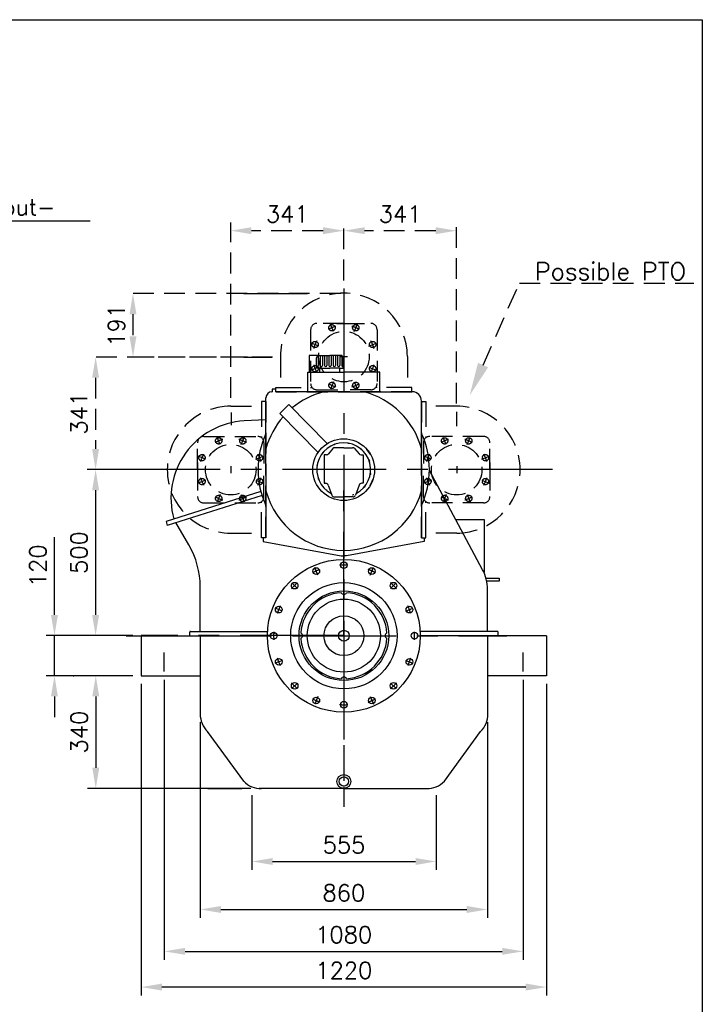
# Model space of a CAD drawing. Extents: x 1850 to 2018, y -4396 to -4116.
# Tile 3 of 3: x 1935 to 2018, y -4235 to -4116. Entities that reach past the tile are written whole.
import ezdxf
from ezdxf.enums import TextEntityAlignment as Align

# ---------------------------------------------------------------- set-up
doc = ezdxf.new("R2010")
doc.units = 0
doc.header["$LTSCALE"] = 10
doc.header["$MEASUREMENT"] = 0
doc.linetypes.add('CENTER', pattern=[2, 1.25, -0.25, 0.25, -0.25])
doc.linetypes.add('HIDDEN', pattern=[0.375, 0.25, -0.125])
doc.layers.get('0').update_dxf_attribs({"linetype": 'CONTINUOUS'})
doc.layers.get('DEFPOINTS').update_dxf_attribs({"linetype": 'CONTINUOUS'})
for name, color, linetype in [('1', 3, 'CENTER'), ('2', 1, 'CONTINUOUS'), ('3', 5, 'HIDDEN'), ('5', 4, 'CONTINUOUS'), ('DEFAULT_1', 7, 'CENTER'), ('PTOM', 5, 'CONTINUOUS')]:
    doc.layers.add(name, color=color, linetype=linetype)
doc.styles.add('ROMAND', font='SIMPLEX', dxfattribs={"height": 3.5})
doc.styles.add('ROMANS', font='romans', dxfattribs={"height": 2})
doc.dimstyles.new('OPSAT', dxfattribs={"dimtxt": 2.5, "dimasz": 2.5, "dimexe": 1, "dimexo": 1, "dimgap": 1, "dimtad": 1, "dimdec": 0, "dimlfac": 25, "dimdsep": 46, "dimtxsty": 'ROMANS', "dimcen": 0.09, "dimclrd": 2, "dimclre": 2, "dimclrt": 2, "dimadec": 0, "dimazin": 0, "dimtfac": 2.333333, "dimtdec": 0, "dimtmove": 0, "dimatfit": 3, "dimfxl": 1, "dimtolj": 1, "dimarcsym": 0})

# ---------------------------------------------------------------- blocks, each defined once
blk = doc.blocks.new('*D0')
at = {"layer": '5', "color": 2, "lineweight": -2, "transparency": 16777216}
for p, q in [((1963.31, -4209.48), (1963.31, -4218.48)), ((1985.52, -4209.48), (1985.52, -4218.48)), ((1965.81, -4217.48), (1983.02, -4217.48))]:
    blk.add_line(p, q, dxfattribs=at)
at = {"layer": '5', "color": 2, "transparency": 16777216}
for points in [[(1965.81, -4217.07), (1965.81, -4217.9), (1963.31, -4217.48)], [(1983.02, -4217.07), (1983.02, -4217.9), (1985.52, -4217.48)]]:
    blk.add_solid(points, dxfattribs=at)
at = {"layer": 'DEFPOINTS', "color": 0, "transparency": 16777216}
for p in [(1963.31, -4208.48), (1985.52, -4208.48), (1985.52, -4217.48)]:
    blk.add_point(p, dxfattribs=at)
at = {"layer": '5', "color": 2, "transparency": 16777216, "insert": (1974.41, -4215.48), "char_height": 2, "attachment_point": 5, "style": 'ROMANS'}
blk.add_mtext('\\A1;555', dxfattribs=at)
blk = doc.blocks.new('*D21')
at = {"layer": '5', "color": 2, "lineweight": -2, "transparency": 16777216}
for p, q in [((1953.15, -4170.26), (1943.5, -4170.26)), ((1944.5, -4172.76), (1944.5, -4187.78))]:
    blk.add_line(p, q, dxfattribs=at)
at = {"layer": '5', "color": 2, "transparency": 16777216}
for points in [[(1944.08, -4172.76), (1944.92, -4172.76), (1944.5, -4170.26)], [(1944.08, -4187.78), (1944.92, -4187.78), (1944.5, -4190.28)]]:
    blk.add_solid(points, dxfattribs=at)
at = {"layer": 'DEFPOINTS', "color": 0, "transparency": 16777216}
for p in [(1954.15, -4170.26), (1944.5, -4190.28), (1944.5, -4190.28)]:
    blk.add_point(p, dxfattribs=at)
at = {"layer": '5', "color": 2, "transparency": 16777216, "insert": (1942.5, -4180.27), "char_height": 2, "attachment_point": 5, "rotation": 90, "style": 'ROMANS'}
blk.add_mtext('\\A1;500', dxfattribs=at)
blk = doc.blocks.new('*D20')
at = {"layer": 'DEFPOINTS', "color": 0, "linetype": 'HIDDEN', "transparency": 16777216}
for p in [(1966.8, -4156.72), (1944.5, -4170.29), (1944.5, -4170.29)]:
    blk.add_point(p, dxfattribs=at)
at = {"layer": 'PTOM', "color": 2, "linetype": 'HIDDEN', "lineweight": -2, "transparency": 16777216}
for p, q in [((1965.8, -4156.72), (1943.5, -4156.72)), ((1944.5, -4159.22), (1944.5, -4167.79))]:
    blk.add_line(p, q, dxfattribs=at)
at = {"layer": 'PTOM', "color": 2, "linetype": 'HIDDEN', "transparency": 16777216}
for points in [[(1944.08, -4159.22), (1944.92, -4159.22), (1944.5, -4156.72)], [(1944.08, -4167.79), (1944.92, -4167.79), (1944.5, -4170.29)]]:
    blk.add_solid(points, dxfattribs=at)
at = {"layer": 'PTOM', "color": 2, "linetype": 'HIDDEN', "transparency": 16777216, "insert": (1942.5, -4163.5), "char_height": 2, "attachment_point": 5, "rotation": 90, "style": 'ROMANS'}
blk.add_mtext('\\A1;341', dxfattribs=at)
blk = doc.blocks.new('*D19')
at = {"layer": '3', "color": 2, "lineweight": -2, "transparency": 16777216}
for p, q in [((1974.01, -4149.07), (1948, -4149.07)), ((1949, -4151.57), (1949, -4154.22)), ((1962.8, -4156.72), (1948, -4156.72))]:
    blk.add_line(p, q, dxfattribs=at)
at = {"layer": '3', "color": 2, "transparency": 16777216}
for points in [[(1948.58, -4151.57), (1949.42, -4151.57), (1949, -4149.07)], [(1948.58, -4154.22), (1949.42, -4154.22), (1949, -4156.72)]]:
    blk.add_solid(points, dxfattribs=at)
at = {"layer": 'DEFPOINTS', "color": 0, "transparency": 16777216}
for p in [(1975.01, -4149.07), (1949, -4156.72), (1963.8, -4156.72)]:
    blk.add_point(p, dxfattribs=at)
at = {"layer": '3', "color": 2, "transparency": 16777216, "insert": (1947, -4152.9), "char_height": 2, "attachment_point": 5, "rotation": 90, "style": 'ROMANS'}
blk.add_mtext('\\A1;191', dxfattribs=at)
blk = doc.blocks.new('*D18')
at = {"layer": '3', "color": 2, "lineweight": -2, "transparency": 16777216}
for p, q in [((1960.77, -4161.64), (1960.77, -4140.5)), ((1971.89, -4141.5), (1963.27, -4141.5)), ((1974.39, -4147.48), (1974.39, -4140.5))]:
    blk.add_line(p, q, dxfattribs=at)
at = {"layer": '3', "color": 2, "transparency": 16777216}
for points in [[(1963.27, -4141.08), (1963.27, -4141.92), (1960.77, -4141.5)], [(1971.89, -4141.08), (1971.89, -4141.92), (1974.39, -4141.5)]]:
    blk.add_solid(points, dxfattribs=at)
at = {"layer": 'DEFPOINTS', "color": 0, "transparency": 16777216}
for p in [(1960.77, -4141.5), (1974.39, -4148.48), (1960.77, -4162.64)]:
    blk.add_point(p, dxfattribs=at)
at = {"layer": '3', "color": 2, "transparency": 16777216, "insert": (1967.58, -4139.5), "char_height": 2, "attachment_point": 5, "style": 'ROMANS'}
blk.add_mtext('\\A1;341', dxfattribs=at)
blk = doc.blocks.new('*D17')
at = {"layer": '3', "color": 2, "linetype": 'HIDDEN', "lineweight": -2, "transparency": 16777216}
for p, q in [((1974.39, -4147.48), (1974.39, -4140.5)), ((1985.45, -4141.5), (1976.89, -4141.5)), ((1987.95, -4162.31), (1987.95, -4140.5))]:
    blk.add_line(p, q, dxfattribs=at)
at = {"layer": '3', "color": 2, "linetype": 'HIDDEN', "transparency": 16777216}
for points in [[(1976.89, -4141.08), (1976.89, -4141.92), (1974.39, -4141.5)], [(1985.45, -4141.08), (1985.45, -4141.92), (1987.95, -4141.5)]]:
    blk.add_solid(points, dxfattribs=at)
at = {"layer": 'DEFPOINTS', "color": 0, "linetype": 'HIDDEN', "transparency": 16777216}
for p in [(1974.39, -4141.5), (1974.39, -4148.48), (1987.95, -4163.31)]:
    blk.add_point(p, dxfattribs=at)
at = {"layer": '3', "color": 2, "linetype": 'HIDDEN', "transparency": 16777216, "insert": (1981.17, -4139.5), "char_height": 2, "attachment_point": 5, "style": 'ROMANS'}
blk.add_mtext('\\A1;341', dxfattribs=at)
blk = doc.blocks.new('*D1')
at = {"layer": '5', "color": 2, "lineweight": -2, "transparency": 16777216}
for p, q in [((1948.99, -4195.1), (1943.52, -4195.1)), ((1944.52, -4197.6), (1944.52, -4206.2)), ((1963.2, -4208.7), (1943.52, -4208.7))]:
    blk.add_line(p, q, dxfattribs=at)
at = {"layer": '5', "color": 2, "transparency": 16777216}
for points in [[(1944.1, -4197.6), (1944.94, -4197.6), (1944.52, -4195.1)], [(1944.1, -4206.2), (1944.94, -4206.2), (1944.52, -4208.7)]]:
    blk.add_solid(points, dxfattribs=at)
at = {"layer": 'DEFPOINTS', "color": 0, "transparency": 16777216}
for p in [(1949.99, -4195.1), (1944.52, -4208.7), (1964.2, -4208.7)]:
    blk.add_point(p, dxfattribs=at)
at = {"layer": '5', "color": 2, "transparency": 16777216, "insert": (1942.52, -4201.9), "char_height": 2, "attachment_point": 5, "rotation": 90, "style": 'ROMANS'}
blk.add_mtext('\\A1;340', dxfattribs=at)
blk = doc.blocks.new('*D2')
at = {"layer": '5', "color": 2, "lineweight": -2, "transparency": 16777216}
for p, q in [((1957.09, -4200.72), (1957.09, -4224.26)), ((1991.69, -4200.72), (1991.69, -4224.26)), ((1959.59, -4223.26), (1989.19, -4223.26))]:
    blk.add_line(p, q, dxfattribs=at)
at = {"layer": '5', "color": 2, "transparency": 16777216}
for points in [[(1959.59, -4222.85), (1959.59, -4223.68), (1957.09, -4223.26)], [(1989.19, -4222.85), (1989.19, -4223.68), (1991.69, -4223.26)]]:
    blk.add_solid(points, dxfattribs=at)
at = {"layer": 'DEFPOINTS', "color": 0, "transparency": 16777216}
for p in [(1957.09, -4199.72), (1991.69, -4199.72), (1991.69, -4223.26)]:
    blk.add_point(p, dxfattribs=at)
at = {"layer": '5', "color": 2, "transparency": 16777216, "insert": (1974.39, -4221.26), "char_height": 2, "attachment_point": 5, "style": 'ROMANS'}
blk.add_mtext('\\A1;860', dxfattribs=at)
blk = doc.blocks.new('*D3')
at = {"layer": '5', "color": 2, "lineweight": -2, "transparency": 16777216}
for p, q in [((1952.77, -4195.6), (1952.77, -4229.31)), ((1995.97, -4195.6), (1995.97, -4229.31)), ((1955.27, -4228.31), (1993.47, -4228.31))]:
    blk.add_line(p, q, dxfattribs=at)
at = {"layer": '5', "color": 2, "transparency": 16777216}
for points in [[(1955.27, -4227.89), (1955.27, -4228.72), (1952.77, -4228.31)], [(1993.47, -4227.89), (1993.47, -4228.72), (1995.97, -4228.31)]]:
    blk.add_solid(points, dxfattribs=at)
at = {"layer": 'DEFPOINTS', "color": 0, "transparency": 16777216}
for p in [(1952.77, -4194.6), (1995.97, -4194.6), (1995.97, -4228.31)]:
    blk.add_point(p, dxfattribs=at)
at = {"layer": '5', "color": 2, "transparency": 16777216, "insert": (1974.37, -4226.31), "char_height": 2, "attachment_point": 5, "style": 'ROMANS'}
blk.add_mtext('\\A1;1080', dxfattribs=at)
blk = doc.blocks.new('*D4')
at = {"layer": '5', "color": 2, "lineweight": -2, "transparency": 16777216}
for p, q in [((1949.99, -4196.1), (1949.99, -4233.61)), ((1998.79, -4196.1), (1998.79, -4233.61)), ((1996.29, -4232.61), (1952.49, -4232.61))]:
    blk.add_line(p, q, dxfattribs=at)
at = {"layer": '5', "color": 2, "transparency": 16777216}
for points in [[(1952.49, -4232.19), (1952.49, -4233.03), (1949.99, -4232.61)], [(1996.29, -4232.19), (1996.29, -4233.03), (1998.79, -4232.61)]]:
    blk.add_solid(points, dxfattribs=at)
at = {"layer": 'DEFPOINTS', "color": 0, "transparency": 16777216}
for p in [(1949.99, -4195.1), (1998.79, -4195.1), (1949.99, -4232.61)]:
    blk.add_point(p, dxfattribs=at)
at = {"layer": '5', "color": 2, "transparency": 16777216, "insert": (1974.39, -4230.61), "char_height": 2, "attachment_point": 5, "style": 'ROMANS'}
blk.add_mtext('\\A1;1220', dxfattribs=at)
blk = doc.blocks.new('*D23')
at = {"layer": '5', "color": 2, "lineweight": -2, "transparency": 16777216}
for p, q in [((1939.55, -4187.78), (1939.55, -4178.43)), ((1948.99, -4190.28), (1938.55, -4190.28)), ((1939.55, -4195.1), (1939.55, -4190.28)), ((1948.99, -4195.1), (1938.55, -4195.1)), ((1939.55, -4197.6), (1939.55, -4200.1))]:
    blk.add_line(p, q, dxfattribs=at)
at = {"layer": '5', "color": 2, "transparency": 16777216}
for points in [[(1939.13, -4187.78), (1939.96, -4187.78), (1939.55, -4190.28)], [(1939.13, -4197.6), (1939.96, -4197.6), (1939.55, -4195.1)]]:
    blk.add_solid(points, dxfattribs=at)
at = {"layer": 'DEFPOINTS', "color": 0, "transparency": 16777216}
for p in [(1939.55, -4190.28), (1949.99, -4190.28), (1949.99, -4195.1)]:
    blk.add_point(p, dxfattribs=at)
at = {"layer": '5', "color": 2, "transparency": 16777216, "insert": (1937.55, -4181.86), "char_height": 2, "attachment_point": 5, "rotation": 90, "style": 'ROMANS'}
blk.add_mtext('\\A1;120', dxfattribs=at)

msp = doc.modelspace()

# ---------------------------------------------------------------- linework, layer by layer
for p, q in [((1971.374, -4156.525), (1970.194, -4156.525)), ((1970.194, -4156.525), (1970.194, -4158.525)), ((1971.114, -4158.045), (1971.114, -4156.805)), ((1971.394, -4156.525), (1972.714, -4156.525)), ((1974.034, -4156.525), (1972.714, -4156.525)), ((1974.314, -4158.045), (1974.314, -4156.805)), ((1971.514, -4158.045), (1971.114, -4158.045)), ((1971.514, -4158.045), (1972.714, -4158.045)), ((1971.514, -4158.525), (1971.514, -4158.045)), ((1973.914, -4158.045), (1972.714, -4158.045)), ((1973.914, -4158.525), (1973.914, -4158.045)), ((1973.914, -4158.045), (1974.314, -4158.045)), ((1970.034, -4158.525), (1974.374, -4158.525)), ((1970.034, -4160.925), (1970.034, -4158.525)), ((1978.714, -4158.525), (1974.374, -4158.525)), ((1978.714, -4160.925), (1978.714, -4158.525)), ((1965.014, -4162.085), (1965.014, -4161.625)), ((1965.734, -4160.905), (1965.754, -4160.905)), ((1966.194, -4160.585), (1965.754, -4160.585)), ((1965.754, -4160.585), (1965.754, -4160.905)), ((1966.194, -4160.905), (1966.194, -4160.585)), ((1974.394, -4160.905), (1966.194, -4160.905)), ((1974.394, -4160.905), (1982.594, -4160.905)), ((1982.614, -4160.905), (1982.594, -4160.905)), ((1965.014, -4170.285), (1965.014, -4162.085)), ((1967.234, -4162.965), (1967.774, -4162.425)), ((1972.387, -4167.141), (1967.774, -4162.425)), ((1983.734, -4162.085), (1983.734, -4162.025)), ((1983.734, -4170.285), (1983.734, -4162.085)), ((1967.234, -4162.965), (1966.702, -4163.512)), ((1971.291, -4168.204), (1966.702, -4163.512)), ((1974.374, -4167.645), (1973.321, -4167.645)), ((1974.374, -4167.645), (1975.427, -4167.645)), ((1972.034, -4168.505), (1972.034, -4171.925)), ((1972.287, -4168.505), (1972.034, -4168.505)), ((1973.078, -4167.756), (1972.529, -4168.393)), ((1975.669, -4167.756), (1976.218, -4168.393)), ((1976.461, -4168.505), (1976.714, -4168.505)), ((1976.714, -4168.505), (1976.714, -4171.925)), ((1965.014, -4170.285), (1965.014, -4178.485)), ((1983.734, -4170.285), (1983.734, -4178.485)), ((1991.102, -4182.335), (1984.693, -4170.368)), ((1972.034, -4171.925), (1972.207, -4171.925)), ((1972.509, -4172.138), (1972.938, -4173.351)), ((1976.238, -4172.138), (1975.809, -4173.351)), ((1976.714, -4171.925), (1976.54, -4171.925)), ((1973.24, -4173.565), (1974.374, -4173.565)), ((1975.507, -4173.565), (1974.374, -4173.565)), ((1952.977, -4176.517), (1953.131, -4176.997)), ((1955.733, -4179.354), (1954.158, -4176.651)), ((1987.874, -4176.305), (1991.274, -4176.305)), ((1991.274, -4176.305), (1991.274, -4182.657)), ((1965.014, -4178.485), (1964.694, -4178.485)), ((1964.694, -4178.485), (1964.694, -4178.925)), ((1964.694, -4178.925), (1974.054, -4180.665)), ((1984.054, -4178.925), (1974.694, -4180.665)), ((1983.734, -4178.485), (1984.054, -4178.485)), ((1984.054, -4178.485), (1984.054, -4178.925)), ((1974.054, -4180.665), (1974.394, -4180.665)), ((1974.694, -4180.665), (1974.354, -4180.665)), ((1991.513, -4183.365), (1993.074, -4183.365)), ((1993.074, -4183.705), (1991.595, -4183.705)), ((1993.074, -4183.365), (1993.074, -4183.705)), ((1957.094, -4189.765), (1957.094, -4184.39)), ((1991.694, -4189.765), (1991.694, -4184.696)), ((1955.834, -4190.285), (1955.834, -4189.845)), ((1955.914, -4189.765), (1965.254, -4189.765)), ((1992.874, -4189.765), (1983.534, -4189.765)), ((1992.954, -4190.285), (1992.954, -4189.845)), ((1949.994, -4190.28), (1949.994, -4195.105)), ((1954.338, -4190.291), (1965.194, -4190.291)), ((1957.094, -4190.285), (1957.094, -4199.722)), ((1998.794, -4190.291), (1983.594, -4190.291)), ((1991.694, -4190.285), (1991.694, -4199.722)), ((1998.794, -4190.291), (1998.794, -4195.105)), ((1949.994, -4195.105), (1957.094, -4195.105)), ((1998.794, -4195.105), (1991.694, -4195.105)), ((1962.335, -4207.826), (1957.972, -4201.843)), ((1986.492, -4207.826), (1990.855, -4201.843)), ((1974.354, -4208.705), (1964.196, -4208.705)), ((1974.474, -4208.705), (1984.631, -4208.705))]:
    msp.add_line(p, q)
for points in [[(1973.205, -4167.259), (1973.205, -4167.258), (1973.21, -4167.257), (1973.214, -4167.256), (1973.219, -4167.255), (1973.225, -4167.253), (1973.23, -4167.252), (1973.236, -4167.25), (1973.242, -4167.248), (1973.248, -4167.246), (1973.255, -4167.243), (1973.262, -4167.241), (1973.271, -4167.238), (1973.281, -4167.234)], [(1973.281, -4167.234), (1973.292, -4167.23), (1973.301, -4167.227), (1973.309, -4167.224), (1973.316, -4167.221), (1973.322, -4167.219), (1973.327, -4167.216), (1973.332, -4167.214), (1973.337, -4167.212), (1973.341, -4167.21), (1973.346, -4167.209), (1973.35, -4167.207), (1973.353, -4167.205), (1973.356, -4167.203)], [(1974.874, -4167.071), (1974.875, -4167.071), (1974.879, -4167.072), (1974.884, -4167.073), (1974.889, -4167.075), (1974.894, -4167.076), (1974.9, -4167.077), (1974.905, -4167.078), (1974.912, -4167.08), (1974.918, -4167.081), (1974.925, -4167.082), (1974.933, -4167.084), (1974.942, -4167.086), (1974.953, -4167.088)], [(1974.953, -4167.088), (1974.964, -4167.089), (1974.974, -4167.091), (1974.982, -4167.092), (1974.989, -4167.094), (1974.995, -4167.095), (1975.001, -4167.095), (1975.007, -4167.096), (1975.012, -4167.097), (1975.017, -4167.097), (1975.021, -4167.098), (1975.026, -4167.098), (1975.03, -4167.098), (1975.033, -4167.099)], [(1971.853, -4168.256), (1971.853, -4168.256), (1971.857, -4168.252), (1971.86, -4168.249), (1971.864, -4168.245), (1971.867, -4168.242), (1971.871, -4168.237), (1971.875, -4168.233), (1971.879, -4168.228), (1971.884, -4168.223), (1971.888, -4168.218), (1971.893, -4168.212), (1971.9, -4168.205), (1971.907, -4168.196)], [(1971.907, -4168.196), (1971.914, -4168.188), (1971.92, -4168.18), (1971.925, -4168.174), (1971.93, -4168.168), (1971.934, -4168.163), (1971.938, -4168.159), (1971.941, -4168.154), (1971.944, -4168.15), (1971.947, -4168.146), (1971.95, -4168.142), (1971.952, -4168.139), (1971.955, -4168.135), (1971.956, -4168.133)], [(1976.414, -4167.743), (1976.417, -4167.746), (1976.42, -4167.749), (1976.424, -4167.753), (1976.428, -4167.756), (1976.432, -4167.76), (1976.436, -4167.764), (1976.44, -4167.768), (1976.445, -4167.772), (1976.451, -4167.777), (1976.458, -4167.783), (1976.465, -4167.789), (1976.474, -4167.797)], [(1976.474, -4167.797), (1976.483, -4167.804), (1976.49, -4167.81), (1976.497, -4167.816), (1976.502, -4167.82), (1976.507, -4167.824), (1976.512, -4167.828), (1976.516, -4167.831), (1976.52, -4167.834), (1976.524, -4167.837), (1976.528, -4167.84), (1976.532, -4167.842), (1976.535, -4167.845), (1976.538, -4167.846)], [(1971.181, -4169.796), (1971.181, -4169.795), (1971.182, -4169.791), (1971.183, -4169.786), (1971.185, -4169.781), (1971.186, -4169.776), (1971.187, -4169.771), (1971.188, -4169.765), (1971.19, -4169.759), (1971.191, -4169.752), (1971.192, -4169.745), (1971.194, -4169.737), (1971.196, -4169.728), (1971.198, -4169.717)], [(1971.198, -4169.717), (1971.199, -4169.706), (1971.201, -4169.697), (1971.202, -4169.688), (1971.204, -4169.681), (1971.204, -4169.675), (1971.205, -4169.669), (1971.206, -4169.664), (1971.207, -4169.659), (1971.207, -4169.654), (1971.208, -4169.649), (1971.208, -4169.645), (1971.208, -4169.64), (1971.209, -4169.637)], [(1977.412, -4169.095), (1977.412, -4169.096), (1977.413, -4169.1), (1977.414, -4169.105), (1977.416, -4169.109), (1977.417, -4169.115), (1977.419, -4169.12), (1977.421, -4169.126), (1977.423, -4169.132), (1977.425, -4169.138), (1977.427, -4169.145), (1977.43, -4169.152), (1977.433, -4169.161), (1977.437, -4169.171)], [(1977.437, -4169.171), (1977.44, -4169.182), (1977.444, -4169.191), (1977.447, -4169.199), (1977.45, -4169.206), (1977.452, -4169.212), (1977.454, -4169.218), (1977.456, -4169.223), (1977.459, -4169.228), (1977.461, -4169.233), (1977.463, -4169.237), (1977.465, -4169.242), (1977.467, -4169.246)], [(1977.583, -4170.843), (1977.581, -4170.854), (1977.579, -4170.864), (1977.578, -4170.872), (1977.577, -4170.879), (1977.576, -4170.886), (1977.575, -4170.891), (1977.574, -4170.897), (1977.574, -4170.902), (1977.573, -4170.907), (1977.573, -4170.911), (1977.572, -4170.916), (1977.572, -4170.92), (1977.572, -4170.923)], [(1977.6, -4170.764), (1977.6, -4170.765), (1977.598, -4170.769), (1977.597, -4170.774), (1977.596, -4170.779), (1977.594, -4170.784), (1977.593, -4170.79), (1977.592, -4170.796), (1977.591, -4170.802), (1977.589, -4170.808), (1977.588, -4170.815), (1977.587, -4170.823), (1977.585, -4170.832), (1977.583, -4170.843)], [(1971.344, -4171.389), (1971.34, -4171.378), (1971.336, -4171.369), (1971.333, -4171.361), (1971.331, -4171.354), (1971.328, -4171.348), (1971.326, -4171.343), (1971.324, -4171.337), (1971.322, -4171.332), (1971.32, -4171.328), (1971.318, -4171.323), (1971.316, -4171.319), (1971.313, -4171.314)], [(1971.369, -4171.466), (1971.368, -4171.465), (1971.367, -4171.461), (1971.366, -4171.456), (1971.365, -4171.451), (1971.363, -4171.446), (1971.362, -4171.44), (1971.36, -4171.435), (1971.358, -4171.429), (1971.356, -4171.422), (1971.353, -4171.416), (1971.351, -4171.408), (1971.348, -4171.4), (1971.344, -4171.389)], [(1976.874, -4172.364), (1976.866, -4172.373), (1976.86, -4172.38), (1976.855, -4172.387), (1976.85, -4172.392), (1976.846, -4172.397), (1976.843, -4172.402), (1976.839, -4172.406), (1976.836, -4172.41), (1976.833, -4172.414), (1976.831, -4172.418), (1976.828, -4172.422), (1976.826, -4172.425), (1976.824, -4172.428)], [(1976.928, -4172.304), (1976.927, -4172.305), (1976.924, -4172.308), (1976.92, -4172.311), (1976.917, -4172.315), (1976.913, -4172.319), (1976.909, -4172.323), (1976.905, -4172.327), (1976.901, -4172.332), (1976.897, -4172.337), (1976.892, -4172.342), (1976.887, -4172.348), (1976.881, -4172.356), (1976.874, -4172.364)], [(1972.306, -4172.764), (1972.298, -4172.756), (1972.29, -4172.75), (1972.284, -4172.745), (1972.278, -4172.74), (1972.273, -4172.736), (1972.269, -4172.733), (1972.264, -4172.729), (1972.26, -4172.726), (1972.256, -4172.723), (1972.252, -4172.721), (1972.249, -4172.718), (1972.245, -4172.716), (1972.243, -4172.714)], [(1972.366, -4172.818), (1972.363, -4172.815), (1972.36, -4172.811), (1972.356, -4172.808), (1972.353, -4172.804), (1972.349, -4172.801), (1972.345, -4172.797), (1972.34, -4172.793), (1972.335, -4172.788), (1972.329, -4172.783), (1972.323, -4172.777), (1972.315, -4172.771), (1972.306, -4172.764)], [(1975.499, -4173.327), (1975.488, -4173.331), (1975.479, -4173.334), (1975.471, -4173.337), (1975.465, -4173.339), (1975.459, -4173.342), (1975.453, -4173.344), (1975.448, -4173.346), (1975.444, -4173.348), (1975.439, -4173.35), (1975.435, -4173.352), (1975.431, -4173.354), (1975.427, -4173.356), (1975.424, -4173.357)], [(1975.576, -4173.302), (1975.575, -4173.302), (1975.571, -4173.303), (1975.566, -4173.304), (1975.561, -4173.306), (1975.556, -4173.307), (1975.55, -4173.309), (1975.545, -4173.311), (1975.539, -4173.313), (1975.532, -4173.315), (1975.526, -4173.317), (1975.518, -4173.32), (1975.51, -4173.323), (1975.499, -4173.327)]]:
    msp.add_lwpolyline(points)
for centre, radius in [((1974.374, -4170.285), 3.72), ((1974.39, -4190.291), 9.2), ((1974.392, -4181.789), 0.4), ((1971.073, -4182.498), 0.4), ((1977.754, -4182.498), 0.4), ((1974.39, -4190.291), 6.4), ((1968.468, -4184.259), 0.4), ((1980.359, -4184.259), 0.4), ((1974.394, -4190.285), 5.4), ((1974.39, -4190.28), 4.4), ((1966.546, -4187.148), 0.4), ((1982.281, -4187.148), 0.4), ((1974.394, -4190.285), 2.4), ((1965.938, -4190.284), 0.4), ((1974.394, -4190.285), 0.65), ((1982.889, -4190.284), 0.4), ((1966.546, -4193.44), 0.4), ((1982.281, -4193.44), 0.4), ((1968.468, -4196.33), 0.4), ((1980.359, -4196.33), 0.4), ((1971.073, -4198.09), 0.4), ((1974.392, -4198.599), 0.4), ((1977.754, -4198.09), 0.4), ((1974.394, -4207.845), 0.84)]:
    msp.add_circle(centre, radius)
for centre, radius, start, end in [((1971.394, -4156.805), 0.28, 90, 180), ((1974.034, -4156.805), 0.28, 0, 90), ((1965.734, -4161.625), 0.72, 90, 180), ((1974.374, -4170.305), 9.7, 104.28133, 129.69149), ((1974.374, -4170.305), 9.7, 15.2087, 75.74371), ((1982.614, -4162.025), 1.12, 0, 90), ((1974.4, -4170.319), 9.73, 138.7583, 164.7676), ((1974.414, -4170.265), 10.36, 155.3177, 204.78287), ((1974.334, -4170.265), 10.36, 335.21713, 24.6823), ((1974.374, -4170.285), 3.24, 297.90849, 241.96823), ((1973.321, -4167.965), 0.32, 90, 139.28915), ((1975.427, -4167.965), 0.32, 40.71085, 90), ((1972.287, -4168.185), 0.32, 270, 319.28915), ((1976.461, -4168.185), 0.32, 220.71085, 270), ((1974.39, -4170.28), 3.68, 28.87968, 41.20409), ((1972.207, -4172.245), 0.32, 19.47658, 90), ((1976.54, -4172.245), 0.32, 90, 160.52342), ((1974.39, -4170.28), 3.68, 328.85459, 341.19437), ((1974.374, -4170.305), 9.7, 195.20743, 344.80818), ((1973.24, -4173.245), 0.32, 199.47658, 270), ((1975.507, -4173.245), 0.32, 270, 340.52342), ((1974.39, -4170.28), 3.68, 268.89224, 281.15659), ((1947.094, -4184.39), 10, 0, 30.2358), ((1986.694, -4184.696), 5, 360, 28.16902), ((1974.394, -4190.285), 5.19, 93.53643, 176.39678), ((1974.395, -4184.953), 0.356, 205.11304, 334.88696), ((1974.394, -4190.285), 5.19, 3.56523, 86.475), ((1955.914, -4189.845), 0.08, 90, 180), ((1969.064, -4190.28), 0.356, 295.11304, 64.88696), ((1979.724, -4190.28), 0.356, 115.11304, 244.88696), ((1992.874, -4189.845), 0.08, 0, 90), ((1974.394, -4190.285), 5.19, 183.51436, 266.48089), ((1974.394, -4190.285), 5.19, 273.57394, 356.5076), ((1974.395, -4195.616), 0.356, 25.11304, 154.88696), ((1960.094, -4199.722), 3, 180, 225), ((1988.734, -4199.722), 3, 315, 0), ((1964.456, -4205.705), 3, 225, 270), ((1984.371, -4205.705), 3, 270, 315)]:
    msp.add_arc(centre, radius, start, end)
at = {"layer": '1'}
for p, q in [((1974.394, -4148.483), (1974.394, -4210.885)), ((1999.494, -4170.285), (1950.354, -4170.285)), ((1971.277, -4182.981), (1970.886, -4182.075)), ((1977.55, -4182.981), (1977.942, -4182.075)), ((1968.812, -4184.601), (1968.143, -4183.924)), ((1980.016, -4184.601), (1980.684, -4183.924)), ((1966.989, -4187.328), (1966.112, -4186.978)), ((1981.838, -4187.328), (1982.715, -4186.978)), ((1948.194, -4190.285), (1994.024, -4190.291)), ((1952.774, -4194.605), (1952.774, -4192.305)), ((1995.974, -4194.605), (1995.974, -4192.305)), ((1966.989, -4193.261), (1966.112, -4193.61)), ((1981.838, -4193.261), (1982.715, -4193.61)), ((1968.812, -4195.987), (1968.143, -4196.664)), ((1980.016, -4195.987), (1980.684, -4196.664)), ((1971.277, -4197.608), (1970.886, -4198.513)), ((1977.55, -4197.608), (1977.942, -4198.513))]:
    msp.add_line(p, q, dxfattribs=at)
for centre, start, end in [((1974.39, -4190.291), 86.82792, 93.45032), ((1974.437, -4190.291), 110.19942, 116.65162), ((1974.39, -4190.291), 63.34838, 69.80058), ((1974.437, -4190.291), 131.48718, 138.32714), ((1974.39, -4190.291), 41.67286, 48.51282), ((1974.437, -4190.291), 155.02222, 161.54557), ((1974.39, -4190.291), 18.45443, 24.97778), ((1974.437, -4190.291), 176.86866, 183.19819), ((1974.39, -4190.291), 356.80181, 3.13134), ((1974.437, -4190.298), 198.45443, 204.97778), ((1974.39, -4190.298), 335.02222, 341.54557), ((1974.437, -4190.298), 221.67286, 228.51282), ((1974.39, -4190.298), 311.48718, 318.32714), ((1974.437, -4190.298), 243.34838, 249.80058), ((1974.39, -4190.298), 290.19942, 296.65162), ((1974.39, -4190.098), 266.54968, 273.17208)]:
    msp.add_arc(centre, 8.5, start, end, dxfattribs=at)
at = {"layer": '2'}
for p, q in [((1849.547, -4116.085), (2017.547, -4116.085)), ((2017.547, -4116.085), (2017.547, -4396.085)), ((1971.294, -4156.545), (1971.294, -4157.725)), ((1971.534, -4156.525), (1971.534, -4157.725)), ((1971.814, -4156.525), (1971.814, -4157.725)), ((1972.054, -4156.525), (1972.054, -4157.725)), ((1972.334, -4156.525), (1972.334, -4157.725)), ((1972.574, -4156.525), (1972.574, -4157.725)), ((1972.854, -4156.525), (1972.854, -4157.725)), ((1973.094, -4156.525), (1973.094, -4157.725)), ((1973.374, -4156.525), (1973.374, -4157.725)), ((1973.614, -4156.525), (1973.614, -4157.725)), ((1973.894, -4156.525), (1973.894, -4157.725)), ((1974.134, -4156.545), (1974.134, -4157.725))]:
    msp.add_line(p, q, dxfattribs=at)
at = {"layer": '2', "color": 7}
for p, q in [((1965.014, -4164.275), (1962.4, -4164.42)), ((1964.397, -4172.908), (1952.977, -4176.517)), ((1964.537, -4173.393), (1953.131, -4176.997))]:
    msp.add_line(p, q, dxfattribs=at)
at = {"layer": '2'}
msp.add_circle((1974.394, -4207.845), 0.57, dxfattribs=at)
for centre, start, end in [((1971.154, -4157.725), 253.42557, 0), ((1971.674, -4157.725), 180, 0), ((1972.194, -4157.725), 180, 0), ((1972.714, -4157.725), 180, 0), ((1973.234, -4157.725), 180, 0), ((1973.754, -4157.725), 180, 0), ((1974.274, -4157.725), 180, 286.57443)]:
    msp.add_arc(centre, 0.14, start, end, dxfattribs=at)
at = {"layer": '2', "color": 7}
msp.add_arc((1962.897, -4173.729), 9.322, 93.05607, 195.50207, dxfattribs=at)
at = {"layer": '3'}
for p, q in [((1974.394, -4152.665), (1971.154, -4152.665)), ((1973.139, -4153.628), (1972.774, -4152.745)), ((1973.514, -4152.665), (1974.394, -4152.665)), ((1974.394, -4152.665), (1977.634, -4152.665)), ((1975.649, -4153.628), (1976.014, -4152.745)), ((1970.394, -4153.425), (1970.394, -4159.905)), ((1978.394, -4153.425), (1978.394, -4159.905)), ((1971.383, -4155.401), (1970.512, -4155.035)), ((1977.404, -4155.401), (1978.275, -4155.035)), ((1966.754, -4156.665), (1966.754, -4160.385)), ((1973.974, -4156.665), (1974.814, -4156.665)), ((1982.034, -4156.665), (1982.034, -4160.385)), ((1971.383, -4157.928), (1970.512, -4158.294)), ((1977.404, -4157.928), (1978.275, -4158.294)), ((1966.194, -4160.385), (1966.754, -4160.385)), ((1966.194, -4160.905), (1966.194, -4160.385)), ((1966.754, -4160.385), (1970.394, -4160.385)), ((1970.394, -4160.385), (1970.565, -4160.385)), ((1973.139, -4159.701), (1972.774, -4160.585)), ((1975.649, -4159.701), (1976.014, -4160.585)), ((1978.394, -4160.385), (1978.222, -4160.385)), ((1982.034, -4160.385), (1978.394, -4160.385)), ((1982.594, -4160.385), (1982.034, -4160.385)), ((1982.594, -4160.905), (1982.594, -4160.385)), ((1966.194, -4160.905), (1974.394, -4160.905)), ((1971.154, -4160.665), (1974.394, -4160.665)), ((1977.634, -4160.665), (1974.394, -4160.665)), ((1982.594, -4160.905), (1974.394, -4160.905)), ((1960.774, -4162.645), (1964.494, -4162.645)), ((1964.494, -4162.085), (1964.494, -4162.645)), ((1965.014, -4162.085), (1964.494, -4162.085)), ((1964.494, -4162.645), (1964.494, -4166.285)), ((1965.014, -4162.085), (1965.014, -4170.285)), ((1983.734, -4162.085), (1984.254, -4162.085)), ((1983.734, -4162.085), (1983.734, -4170.285)), ((1984.254, -4162.085), (1984.254, -4162.645)), ((1987.974, -4162.645), (1984.254, -4162.645)), ((1984.254, -4162.645), (1984.254, -4166.285)), ((1957.534, -4166.285), (1964.014, -4166.285)), ((1959.51, -4167.274), (1959.144, -4166.403)), ((1962.038, -4167.274), (1962.403, -4166.403)), ((1964.494, -4166.285), (1964.494, -4166.456)), ((1984.254, -4166.285), (1984.254, -4166.456)), ((1991.214, -4166.285), (1984.734, -4166.285)), ((1986.71, -4167.274), (1986.344, -4166.403)), ((1989.238, -4167.274), (1989.603, -4166.403)), ((1956.774, -4170.285), (1956.774, -4167.045)), ((1964.774, -4167.045), (1964.774, -4170.285)), ((1983.974, -4167.045), (1983.974, -4170.285)), ((1991.974, -4170.285), (1991.974, -4167.045)), ((1957.737, -4169.03), (1956.854, -4168.665)), ((1963.81, -4169.03), (1964.694, -4168.665)), ((1984.937, -4169.03), (1984.054, -4168.665)), ((1991.01, -4169.03), (1991.894, -4168.665)), ((1956.774, -4169.405), (1956.774, -4170.285)), ((1960.774, -4169.865), (1960.774, -4170.705)), ((1987.974, -4169.865), (1987.974, -4170.705)), ((1991.974, -4169.405), (1991.974, -4170.285)), ((1956.774, -4170.285), (1956.774, -4173.525)), ((1964.774, -4173.525), (1964.774, -4170.285)), ((1965.014, -4178.485), (1965.014, -4170.285)), ((1983.734, -4178.485), (1983.734, -4170.285)), ((1983.974, -4173.525), (1983.974, -4170.285)), ((1991.974, -4170.285), (1991.974, -4173.525)), ((1957.737, -4171.539), (1956.854, -4171.905)), ((1963.81, -4171.539), (1964.694, -4171.905)), ((1984.937, -4171.539), (1984.054, -4171.905)), ((1991.01, -4171.539), (1991.894, -4171.905)), ((1959.51, -4173.295), (1959.144, -4174.166)), ((1962.038, -4173.295), (1962.403, -4174.166)), ((1986.71, -4173.295), (1986.344, -4174.166)), ((1989.238, -4173.295), (1989.603, -4174.166)), ((1957.534, -4174.285), (1964.014, -4174.285)), ((1964.494, -4174.285), (1964.494, -4174.113)), ((1964.494, -4177.925), (1964.494, -4174.285)), ((1984.254, -4174.285), (1984.254, -4174.113)), ((1984.254, -4177.925), (1984.254, -4174.285)), ((1991.214, -4174.285), (1984.734, -4174.285)), ((1960.774, -4177.925), (1964.494, -4177.925)), ((1964.494, -4178.485), (1964.494, -4177.925)), ((1984.254, -4178.485), (1984.254, -4177.925)), ((1987.974, -4177.925), (1984.254, -4177.925)), ((1965.014, -4178.485), (1964.494, -4178.485)), ((1983.734, -4178.485), (1984.254, -4178.485))]:
    msp.add_line(p, q, dxfattribs=at)
for centre, radius in [((1972.959, -4153.196), 0.38), ((1975.828, -4153.196), 0.38), ((1974.394, -4156.665), 3.04), ((1970.928, -4155.209), 0.38), ((1977.859, -4155.209), 0.38), ((1970.928, -4158.12), 0.38), ((1977.859, -4158.12), 0.38), ((1972.959, -4160.133), 0.38), ((1975.828, -4160.133), 0.38), ((1959.318, -4166.819), 0.38), ((1962.23, -4166.819), 0.38), ((1986.518, -4166.819), 0.38), ((1989.43, -4166.819), 0.38), ((1960.774, -4170.285), 3.04), ((1987.974, -4170.285), 3.04), ((1957.305, -4168.85), 0.38), ((1964.242, -4168.85), 0.38), ((1984.505, -4168.85), 0.38), ((1991.442, -4168.85), 0.38), ((1957.305, -4171.719), 0.38), ((1964.242, -4171.719), 0.38), ((1984.505, -4171.719), 0.38), ((1991.442, -4171.719), 0.38), ((1959.318, -4173.75), 0.38), ((1962.23, -4173.75), 0.38), ((1986.518, -4173.75), 0.38), ((1989.43, -4173.75), 0.38)]:
    msp.add_circle(centre, radius, dxfattribs=at)
for centre, radius, start, end in [((1974.394, -4156.665), 7.64, 0, 180), ((1971.154, -4153.425), 0.76, 90, 180), ((1974.394, -4156.665), 3.76, 104.88114, 119.61104), ((1974.394, -4156.665), 3.76, 60.38896, 75.11886), ((1977.634, -4153.425), 0.76, 0, 90), ((1974.394, -4156.665), 3.76, 149.954, 164.98412), ((1974.394, -4156.665), 3.76, 15.01588, 30.046), ((1974.394, -4156.665), 3.76, 195.01588, 210.046), ((1974.394, -4156.665), 3.76, 329.954, 344.98412), ((1971.154, -4159.905), 0.76, 180, 270), ((1974.394, -4156.665), 3.76, 240.38896, 255.11886), ((1974.394, -4156.665), 3.76, 284.88114, 299.61104), ((1977.634, -4159.905), 0.76, 270, 0), ((1960.774, -4170.285), 7.64, 90, 270), ((1987.974, -4170.285), 7.64, 270, 90), ((1957.534, -4167.045), 0.76, 90, 180), ((1964.014, -4167.045), 0.76, 0, 90), ((1984.734, -4167.045), 0.76, 90, 180), ((1991.214, -4167.045), 0.76, 0, 90), ((1960.774, -4170.285), 3.76, 105.01588, 120.046), ((1960.774, -4170.285), 3.76, 59.954, 74.98412), ((1987.974, -4170.285), 3.76, 105.01588, 120.046), ((1987.974, -4170.285), 3.76, 59.954, 74.98412), ((1960.774, -4170.285), 3.76, 150.38896, 165.11886), ((1960.774, -4170.285), 3.76, 14.88114, 29.61104), ((1987.974, -4170.285), 3.76, 150.38896, 165.11886), ((1987.974, -4170.285), 3.76, 14.88114, 29.61104), ((1960.774, -4170.285), 3.76, 194.88114, 209.61104), ((1960.774, -4170.285), 3.76, 330.38896, 345.11886), ((1987.974, -4170.285), 3.76, 194.88114, 209.61104), ((1987.974, -4170.285), 3.76, 330.38896, 345.11886), ((1957.534, -4173.525), 0.76, 180, 270), ((1960.774, -4170.285), 3.76, 239.954, 254.98412), ((1960.774, -4170.285), 3.76, 285.01588, 300.046), ((1964.014, -4173.525), 0.76, 270, 0), ((1984.734, -4173.525), 0.76, 180, 270), ((1987.974, -4170.285), 3.76, 239.954, 254.98412), ((1987.974, -4170.285), 3.76, 285.01588, 300.046), ((1991.214, -4173.525), 0.76, 270, 0)]:
    msp.add_arc(centre, radius, start, end, dxfattribs=at)
at = {"layer": '5'}
msp.add_line((1962.1, -4208.732), (1957.996, -4208.732), dxfattribs=at)
msp.add_point((1941.85, -4195.105), dxfattribs=at)
at = {"layer": 'DEFAULT_1'}
for q in [(1974.39, -4170.34), (1949.994, -4190.28), (1974.39, -4208.18)]:
    msp.add_line((1974.39, -4190.28), q, dxfattribs=at)
at = {"layer": 'DEFPOINTS', "color": 5, "linetype": 'ByBlock'}
msp.add_point((1974.385, -4145.155), dxfattribs=at)
at = {"layer": 'DEFPOINTS', "linetype": 'ByBlock'}
msp.add_point((1960.808, -4160.446), dxfattribs=at)
at = {"layer": 'DEFPOINTS', "linetype": 'HIDDEN'}
msp.add_point((1987.955, -4160.446), dxfattribs=at)
at = {"layer": 'DEFPOINTS', "color": 0, "linetype": 'ByBlock'}
msp.add_point((1949.854, -4190.28), dxfattribs=at)
at = {"layer": 'PTOM', "linetype": 'HIDDEN'}
for p, q in [((1991.154, -4157.687), (1995.519, -4147.831)), ((1995.519, -4147.831), (2016.448, -4147.831))]:
    msp.add_line(p, q, dxfattribs=at)
at = {"layer": 'PTOM'}
for p, q in [((2016.448, -4147.831), (2016.538, -4147.831)), ((1962.355, -4149.073), (1970.012, -4149.073)), ((1962.355, -4156.719), (1965.724, -4156.719)), ((1960.808, -4163.408), (1960.808, -4164.938)), ((1987.955, -4163.309), (1987.955, -4165.031))]:
    msp.add_line(p, q, dxfattribs=at)
at = {"layer": 'PTOM', "linetype": 'HIDDEN'}
msp.add_solid([(1991.764, -4157.957), (1990.544, -4157.417), (1989.534, -4161.344)], dxfattribs=at)

# ---------------------------------------------------------------- texts
at = {"layer": '5', "color": 2, "style": 'ROMAND'}
msp.add_text('Ø90 Tapered Input-', height=1.96, dxfattribs=at).set_placement((1913.022, -4139.648))
at = {"layer": 'PTOM', "linetype": 'HIDDEN', "style": 'ROMAND'}
msp.add_text('Possible PTO', height=2.1, dxfattribs=at).set_placement((2006.495, -4146.342), align=Align.MIDDLE)

# ---------------------------------------------------------------- dimensions: what is measured, and where the dimension line sits
at = {"layer": '3'}
dim = msp.add_linear_dim(base=(1960.774, -4141.5), p1=(1974.394, -4148.483), p2=(1960.774, -4162.645), text='341', dimstyle='OPSAT', dxfattribs=at)
dim.commit()
dim.dimension.update_dxf_attribs({"geometry": '*D18', "text_midpoint": (1967.584, -4139.5)})
at = {"layer": '3', "linetype": 'HIDDEN'}
dim = msp.add_linear_dim(base=(1974.394, -4141.5), p1=(1987.955, -4163.309), p2=(1974.394, -4148.483), text='341', dimstyle='OPSAT', dxfattribs=at)
dim.commit()
dim.dimension.update_dxf_attribs({"geometry": '*D17', "text_midpoint": (1981.174, -4139.5)})
at = {"layer": '3'}
dim = msp.add_linear_dim(base=(1949, -4156.719), p1=(1975.012, -4149.073), p2=(1963.801, -4156.719), angle=90, text='191', dimstyle='OPSAT', dxfattribs=at)
dim.commit()
dim.dimension.update_dxf_attribs({"geometry": '*D19', "text_midpoint": (1947, -4152.896)})
at = {"layer": '5'}
dim = msp.add_linear_dim(base=(1944.5, -4190.285), p1=(1954.149, -4170.261), p2=(1944.5, -4190.285), angle=90, text='500', dimstyle='OPSAT', dxfattribs=at)
dim.commit()
dim.dimension.update_dxf_attribs({"geometry": '*D21', "text_midpoint": (1942.5, -4180.273)})
for base, p1, p2, picture, middle in [((1939.5455, -4190.2848), (1949.9937, -4195.1046), (1949.9937, -4190.2848), '*D23', (1937.5455, -4181.8562)), ((1944.521, -4208.705), (1949.994, -4195.105), (1964.196, -4208.705), '*D1', (1942.521, -4201.905))]:
    dim = msp.add_linear_dim(base=base, p1=p1, p2=p2, angle=90, dimstyle='OPSAT', dxfattribs=at)
    dim.commit()
    dim.dimension.update_dxf_attribs({"geometry": picture, "text_midpoint": middle})
for base, p1, p2, picture, middle in [((1995.974, -4228.307), (1952.774, -4194.605), (1995.974, -4194.605), '*D3', (1974.374, -4226.307)), ((1949.994, -4232.609), (1998.794, -4195.105), (1949.994, -4195.105), '*D4', (1974.394, -4230.609))]:
    dim = msp.add_linear_dim(base=base, p1=p1, p2=p2, dimstyle='OPSAT', dxfattribs=at)
    dim.commit()
    dim.dimension.update_dxf_attribs({"geometry": picture, "text_midpoint": middle})
dim = msp.add_linear_dim(base=(1991.694, -4223.264), p1=(1957.094, -4199.722), p2=(1991.694, -4199.722), text='860', dimstyle='OPSAT', dxfattribs=at)
dim.commit()
dim.dimension.update_dxf_attribs({"geometry": '*D2', "text_midpoint": (1974.394, -4221.264)})
dim = msp.add_linear_dim(base=(1985.519, -4217.485), p1=(1963.308, -4208.476), p2=(1985.519, -4208.476), dimstyle='OPSAT', override={"dimdec": 0}, dxfattribs=at)
dim.commit()
dim.dimension.update_dxf_attribs({"geometry": '*D0', "text_midpoint": (1974.414, -4215.485)})
at = {"layer": 'PTOM', "linetype": 'HIDDEN'}
dim = msp.add_linear_dim(base=(1944.5, -4170.288), p1=(1966.801, -4156.719), p2=(1944.5, -4170.288), angle=90, text='341', dimstyle='OPSAT', dxfattribs=at)
dim.commit()
dim.dimension.update_dxf_attribs({"geometry": '*D20', "text_midpoint": (1942.5, -4163.503)})

# ---------------------------------------------------------------- leaders
at = {"layer": '5'}
msp.add_leader([(1915.54, -4168.285), (1910.63, -4140.313), (1943.851, -4140.313)], dimstyle='OPSAT', override={"dimgap": 1, "dimtad": 0}, dxfattribs=at)

doc.saveas('drawing.dxf')
